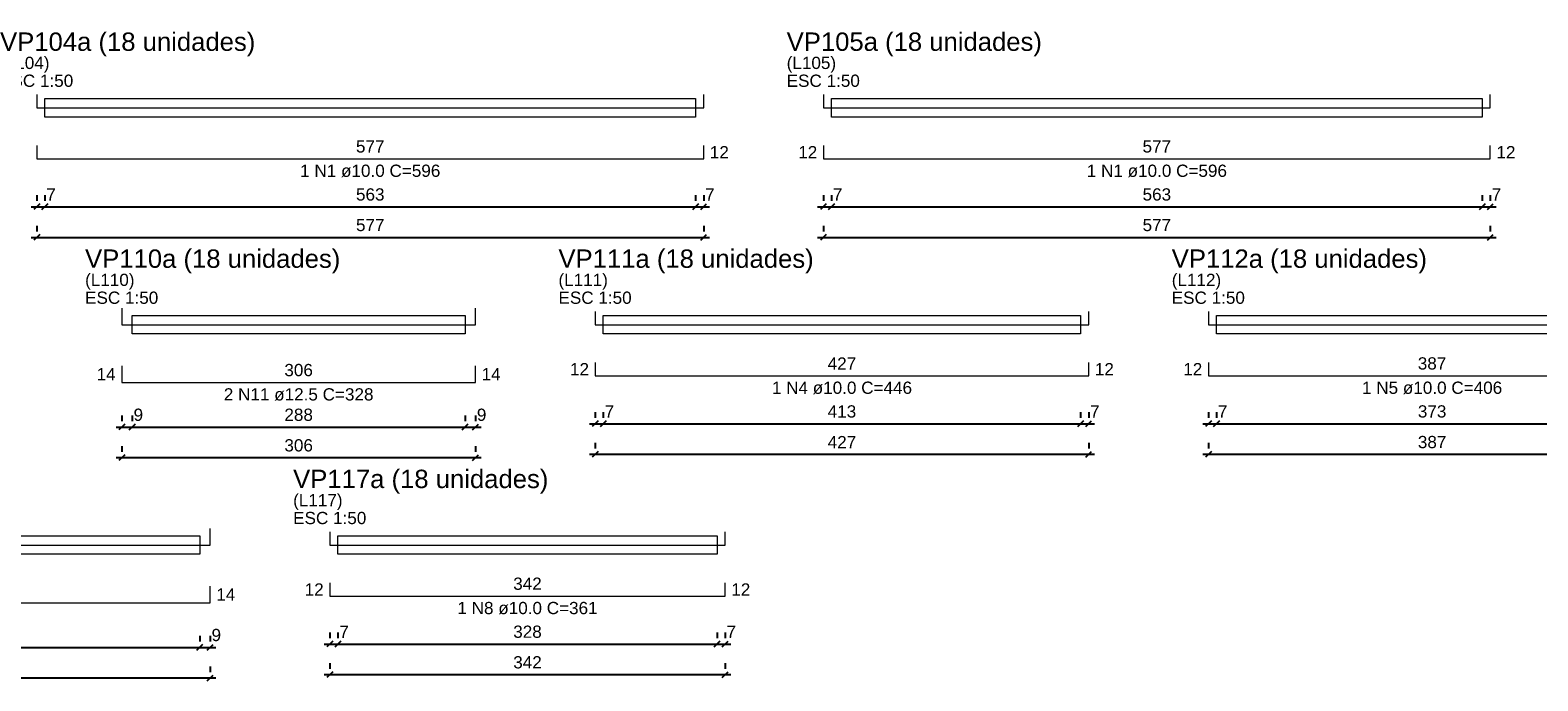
# Model space of a CAD drawing. Header units: millimetres. Extents: x 10906 to 25863, y 1966 to 4861.
# Tile 104 of 163: x 11470 to 11496, y 3065 to 3076. Entities that reach past the tile are written whole.
import ezdxf

# ---------------------------------------------------------------- set-up
doc = ezdxf.new("R2010")
doc.units = ezdxf.units.MM
for name, color, linetype, lineweight in [('Descrição da armadura', 7, 'Continuous', 5), ('DT-Armadura positiva', 40, 'Continuous', 5), ('DT-Cotas', 4, 'Continuous', 5), ('DT-Forma', 5, 'Continuous', 5), ('DT-Título', 7, 'Continuous', 20), ('Textos armaduras', 7, 'Continuous', 5)]:
    doc.layers.add(name, color=color, linetype=linetype, lineweight=lineweight)
doc.styles.add('Arial', font='arial.ttf')
doc.styles.get("Standard").update_dxf_attribs({"font": 'arial.ttf'})
doc.dimstyles.new('UM_50.000000', dxfattribs={"dimtxt": 0.18, "dimasz": 0.2, "dimexe": 0.2, "dimexo": 0.5, "dimgap": 0, "dimtad": 1, "dimtih": 1, "dimtoh": 1, "dimlfac": 50, "dimzin": 0, "dimdsep": 46, "dimtxsty": 'Standard', "dimcen": 0.09, "dimdle": 0.2, "dimclrd": 256, "dimclre": 256, "dimclrt": 7, "dimazin": 0, "dimtfac": 1, "dimtofl": 0, "dimtmove": 0, "dimatfit": 3, "dimfxl": 1, "dimtolj": 1, "dimtzin": 0, "dimarcsym": 0})

# ---------------------------------------------------------------- blocks, each defined once
blk = doc.blocks.new('_Oblique')
at = {"color": 0, "linetype": 'ByBlock', "lineweight": -2}
blk.add_line((-0.5, -0.5), (0.5, 0.5), dxfattribs=at)
blk = doc.blocks.new('*D831')
at = {"layer": 'Defpoints', "color": 0, "transparency": 16777216}
for p in [(11469.71, 3072.792), (11481.25, 3072.792), (11481.25, 3072.792)]:
    blk.add_point(p, dxfattribs=at)
at = {"layer": 'DT-Cotas', "lineweight": -2, "transparency": 16777216}
for p, q in [((11469.71, 3072.992), (11469.71, 3072.892)), ((11481.25, 3072.992), (11481.25, 3072.892)), ((11469.61, 3072.792), (11481.35, 3072.792))]:
    blk.add_line(p, q, dxfattribs=at)
at = {"layer": 'DT-Cotas', "lineweight": -2, "transparency": 16777216, "xscale": 0.1, "yscale": 0.1, "zscale": 0.1, "rotation": 180}
blk.add_blockref('_Oblique', (11469.71, 3072.792), dxfattribs=at)
at = {"layer": 'DT-Cotas', "lineweight": -2, "transparency": 16777216, "xscale": 0.1, "yscale": 0.1, "zscale": 0.1}
blk.add_blockref('_Oblique', (11481.25, 3072.792), dxfattribs=at)
at = {"layer": 'DT-Cotas', "color": 7, "transparency": 16777216, "insert": (11475.48, 3073.004), "char_height": 0.2118, "attachment_point": 5, "rotation": 0.0057, "style": 'Arial'}
blk.add_mtext('\\A1;577', dxfattribs=at)
blk = doc.blocks.new('*D832')
at = {"layer": 'Defpoints', "color": 0, "transparency": 16777216}
for p in [(11469.71, 3073.321), (11469.85, 3073.321), (11469.85, 3073.321)]:
    blk.add_point(p, dxfattribs=at)
at = {"layer": 'DT-Cotas', "lineweight": -2, "transparency": 16777216}
for p, q in [((11469.71, 3073.521), (11469.71, 3073.421)), ((11469.85, 3073.521), (11469.85, 3073.421)), ((11469.61, 3073.321), (11469.95, 3073.321))]:
    blk.add_line(p, q, dxfattribs=at)
at = {"layer": 'DT-Cotas', "lineweight": -2, "transparency": 16777216, "xscale": 0.1, "yscale": 0.1, "zscale": 0.1, "rotation": 180}
blk.add_blockref('_Oblique', (11469.71, 3073.321), dxfattribs=at)
at = {"layer": 'DT-Cotas', "lineweight": -2, "transparency": 16777216, "xscale": 0.1, "yscale": 0.1, "zscale": 0.1}
blk.add_blockref('_Oblique', (11469.85, 3073.321), dxfattribs=at)
at = {"layer": 'DT-Cotas', "color": 7, "transparency": 16777216, "insert": (11469.956, 3073.533), "char_height": 0.2118, "attachment_point": 5, "rotation": 0.0057, "style": 'Arial'}
blk.add_mtext('\\A1;7', dxfattribs=at)
blk = doc.blocks.new('*D833')
at = {"layer": 'Defpoints', "color": 0, "transparency": 16777216}
for p in [(11469.85, 3073.321), (11481.11, 3073.321), (11481.11, 3073.321)]:
    blk.add_point(p, dxfattribs=at)
at = {"layer": 'DT-Cotas', "lineweight": -2, "transparency": 16777216}
for p, q in [((11469.85, 3073.521), (11469.85, 3073.421)), ((11481.11, 3073.521), (11481.11, 3073.421)), ((11469.75, 3073.321), (11481.21, 3073.321))]:
    blk.add_line(p, q, dxfattribs=at)
at = {"layer": 'DT-Cotas', "lineweight": -2, "transparency": 16777216, "xscale": 0.1, "yscale": 0.1, "zscale": 0.1, "rotation": 180}
blk.add_blockref('_Oblique', (11469.85, 3073.321), dxfattribs=at)
at = {"layer": 'DT-Cotas', "lineweight": -2, "transparency": 16777216, "xscale": 0.1, "yscale": 0.1, "zscale": 0.1}
blk.add_blockref('_Oblique', (11481.11, 3073.321), dxfattribs=at)
at = {"layer": 'DT-Cotas', "color": 7, "transparency": 16777216, "insert": (11475.48, 3073.533), "char_height": 0.2118, "attachment_point": 5, "rotation": 0.0057, "style": 'Arial'}
blk.add_mtext('\\A1;563', dxfattribs=at)
blk = doc.blocks.new('*D834')
at = {"layer": 'Defpoints', "color": 0, "transparency": 16777216}
for p in [(11481.11, 3073.321), (11481.25, 3073.321), (11481.25, 3073.321)]:
    blk.add_point(p, dxfattribs=at)
at = {"layer": 'DT-Cotas', "lineweight": -2, "transparency": 16777216}
for p, q in [((11481.11, 3073.521), (11481.11, 3073.421)), ((11481.25, 3073.521), (11481.25, 3073.421)), ((11481.01, 3073.321), (11481.35, 3073.321))]:
    blk.add_line(p, q, dxfattribs=at)
at = {"layer": 'DT-Cotas', "lineweight": -2, "transparency": 16777216, "xscale": 0.1, "yscale": 0.1, "zscale": 0.1, "rotation": 180}
blk.add_blockref('_Oblique', (11481.11, 3073.321), dxfattribs=at)
at = {"layer": 'DT-Cotas', "lineweight": -2, "transparency": 16777216, "xscale": 0.1, "yscale": 0.1, "zscale": 0.1}
blk.add_blockref('_Oblique', (11481.25, 3073.321), dxfattribs=at)
at = {"layer": 'DT-Cotas', "color": 7, "transparency": 16777216, "insert": (11481.356, 3073.533), "char_height": 0.2118, "attachment_point": 5, "rotation": 0.0057, "style": 'Arial'}
blk.add_mtext('\\A1;7', dxfattribs=at)
blk = doc.blocks.new('*D835')
at = {"layer": 'Defpoints', "color": 0, "transparency": 16777216}
for p in [(11483.321, 3072.792), (11494.861, 3072.792), (11494.861, 3072.792)]:
    blk.add_point(p, dxfattribs=at)
at = {"layer": 'DT-Cotas', "lineweight": -2, "transparency": 16777216}
for p, q in [((11483.321, 3072.992), (11483.321, 3072.892)), ((11494.861, 3072.992), (11494.861, 3072.892)), ((11483.221, 3072.792), (11494.961, 3072.792))]:
    blk.add_line(p, q, dxfattribs=at)
at = {"layer": 'DT-Cotas', "lineweight": -2, "transparency": 16777216, "xscale": 0.1, "yscale": 0.1, "zscale": 0.1, "rotation": 180}
blk.add_blockref('_Oblique', (11483.321, 3072.792), dxfattribs=at)
at = {"layer": 'DT-Cotas', "lineweight": -2, "transparency": 16777216, "xscale": 0.1, "yscale": 0.1, "zscale": 0.1}
blk.add_blockref('_Oblique', (11494.861, 3072.792), dxfattribs=at)
at = {"layer": 'DT-Cotas', "color": 7, "transparency": 16777216, "insert": (11489.091, 3073.004), "char_height": 0.2118, "attachment_point": 5, "rotation": 0.0057, "style": 'Arial'}
blk.add_mtext('\\A1;577', dxfattribs=at)
blk = doc.blocks.new('*D836')
at = {"layer": 'Defpoints', "color": 0, "transparency": 16777216}
for p in [(11483.321, 3073.321), (11483.461, 3073.321), (11483.461, 3073.321)]:
    blk.add_point(p, dxfattribs=at)
at = {"layer": 'DT-Cotas', "lineweight": -2, "transparency": 16777216}
for p, q in [((11483.321, 3073.521), (11483.321, 3073.421)), ((11483.461, 3073.521), (11483.461, 3073.421)), ((11483.221, 3073.321), (11483.561, 3073.321))]:
    blk.add_line(p, q, dxfattribs=at)
at = {"layer": 'DT-Cotas', "lineweight": -2, "transparency": 16777216, "xscale": 0.1, "yscale": 0.1, "zscale": 0.1, "rotation": 180}
blk.add_blockref('_Oblique', (11483.321, 3073.321), dxfattribs=at)
at = {"layer": 'DT-Cotas', "lineweight": -2, "transparency": 16777216, "xscale": 0.1, "yscale": 0.1, "zscale": 0.1}
blk.add_blockref('_Oblique', (11483.461, 3073.321), dxfattribs=at)
at = {"layer": 'DT-Cotas', "color": 7, "transparency": 16777216, "insert": (11483.567, 3073.533), "char_height": 0.2118, "attachment_point": 5, "rotation": 0.0057, "style": 'Arial'}
blk.add_mtext('\\A1;7', dxfattribs=at)
blk = doc.blocks.new('*D837')
at = {"layer": 'Defpoints', "color": 0, "transparency": 16777216}
for p in [(11483.461, 3073.321), (11494.721, 3073.321), (11494.721, 3073.321)]:
    blk.add_point(p, dxfattribs=at)
at = {"layer": 'DT-Cotas', "lineweight": -2, "transparency": 16777216}
for p, q in [((11483.461, 3073.521), (11483.461, 3073.421)), ((11494.721, 3073.521), (11494.721, 3073.421)), ((11483.361, 3073.321), (11494.821, 3073.321))]:
    blk.add_line(p, q, dxfattribs=at)
at = {"layer": 'DT-Cotas', "lineweight": -2, "transparency": 16777216, "xscale": 0.1, "yscale": 0.1, "zscale": 0.1, "rotation": 180}
blk.add_blockref('_Oblique', (11483.461, 3073.321), dxfattribs=at)
at = {"layer": 'DT-Cotas', "lineweight": -2, "transparency": 16777216, "xscale": 0.1, "yscale": 0.1, "zscale": 0.1}
blk.add_blockref('_Oblique', (11494.721, 3073.321), dxfattribs=at)
at = {"layer": 'DT-Cotas', "color": 7, "transparency": 16777216, "insert": (11489.091, 3073.533), "char_height": 0.2118, "attachment_point": 5, "rotation": 0.0057, "style": 'Arial'}
blk.add_mtext('\\A1;563', dxfattribs=at)
blk = doc.blocks.new('*D838')
at = {"layer": 'Defpoints', "color": 0, "transparency": 16777216}
for p in [(11494.721, 3073.321), (11494.861, 3073.321), (11494.861, 3073.321)]:
    blk.add_point(p, dxfattribs=at)
at = {"layer": 'DT-Cotas', "lineweight": -2, "transparency": 16777216}
for p, q in [((11494.721, 3073.521), (11494.721, 3073.421)), ((11494.861, 3073.521), (11494.861, 3073.421)), ((11494.621, 3073.321), (11494.961, 3073.321))]:
    blk.add_line(p, q, dxfattribs=at)
at = {"layer": 'DT-Cotas', "lineweight": -2, "transparency": 16777216, "xscale": 0.1, "yscale": 0.1, "zscale": 0.1, "rotation": 180}
blk.add_blockref('_Oblique', (11494.721, 3073.321), dxfattribs=at)
at = {"layer": 'DT-Cotas', "lineweight": -2, "transparency": 16777216, "xscale": 0.1, "yscale": 0.1, "zscale": 0.1}
blk.add_blockref('_Oblique', (11494.861, 3073.321), dxfattribs=at)
at = {"layer": 'DT-Cotas', "color": 7, "transparency": 16777216, "insert": (11494.967, 3073.533), "char_height": 0.2118, "attachment_point": 5, "rotation": 0.0057, "style": 'Arial'}
blk.add_mtext('\\A1;7', dxfattribs=at)
blk = doc.blocks.new('*D803')
at = {"layer": 'Defpoints', "color": 0, "transparency": 16777216}
for p in [(11471.181, 3068.98), (11477.301, 3068.98), (11477.301, 3068.98)]:
    blk.add_point(p, dxfattribs=at)
at = {"layer": 'DT-Cotas', "lineweight": -2, "transparency": 16777216}
for p, q in [((11471.181, 3069.18), (11471.181, 3069.08)), ((11477.301, 3069.18), (11477.301, 3069.08)), ((11471.081, 3068.98), (11477.401, 3068.98))]:
    blk.add_line(p, q, dxfattribs=at)
at = {"layer": 'DT-Cotas', "lineweight": -2, "transparency": 16777216, "xscale": 0.1, "yscale": 0.1, "zscale": 0.1, "rotation": 180}
blk.add_blockref('_Oblique', (11471.181, 3068.98), dxfattribs=at)
at = {"layer": 'DT-Cotas', "lineweight": -2, "transparency": 16777216, "xscale": 0.1, "yscale": 0.1, "zscale": 0.1}
blk.add_blockref('_Oblique', (11477.301, 3068.98), dxfattribs=at)
at = {"layer": 'DT-Cotas', "color": 7, "transparency": 16777216, "insert": (11474.241, 3069.192), "char_height": 0.2118, "attachment_point": 5, "rotation": 0.0057, "style": 'Arial'}
blk.add_mtext('\\A1;306', dxfattribs=at)
blk = doc.blocks.new('*D804')
at = {"layer": 'Defpoints', "color": 0, "transparency": 16777216}
for p in [(11471.181, 3069.51), (11471.361, 3069.51), (11471.361, 3069.51)]:
    blk.add_point(p, dxfattribs=at)
at = {"layer": 'DT-Cotas', "lineweight": -2, "transparency": 16777216}
for p, q in [((11471.181, 3069.71), (11471.181, 3069.61)), ((11471.361, 3069.71), (11471.361, 3069.61)), ((11471.081, 3069.51), (11471.461, 3069.51))]:
    blk.add_line(p, q, dxfattribs=at)
at = {"layer": 'DT-Cotas', "lineweight": -2, "transparency": 16777216, "xscale": 0.1, "yscale": 0.1, "zscale": 0.1, "rotation": 180}
blk.add_blockref('_Oblique', (11471.181, 3069.51), dxfattribs=at)
at = {"layer": 'DT-Cotas', "lineweight": -2, "transparency": 16777216, "xscale": 0.1, "yscale": 0.1, "zscale": 0.1}
blk.add_blockref('_Oblique', (11471.361, 3069.51), dxfattribs=at)
at = {"layer": 'DT-Cotas', "color": 7, "transparency": 16777216, "insert": (11471.467, 3069.721), "char_height": 0.2118, "attachment_point": 5, "rotation": 0.0057, "style": 'Arial'}
blk.add_mtext('\\A1;9', dxfattribs=at)
blk = doc.blocks.new('*D805')
at = {"layer": 'Defpoints', "color": 0, "transparency": 16777216}
for p in [(11471.361, 3069.51), (11477.121, 3069.51), (11477.121, 3069.51)]:
    blk.add_point(p, dxfattribs=at)
at = {"layer": 'DT-Cotas', "lineweight": -2, "transparency": 16777216}
for p, q in [((11471.361, 3069.71), (11471.361, 3069.61)), ((11477.121, 3069.71), (11477.121, 3069.61)), ((11471.261, 3069.51), (11477.221, 3069.51))]:
    blk.add_line(p, q, dxfattribs=at)
at = {"layer": 'DT-Cotas', "lineweight": -2, "transparency": 16777216, "xscale": 0.1, "yscale": 0.1, "zscale": 0.1, "rotation": 180}
blk.add_blockref('_Oblique', (11471.361, 3069.51), dxfattribs=at)
at = {"layer": 'DT-Cotas', "lineweight": -2, "transparency": 16777216, "xscale": 0.1, "yscale": 0.1, "zscale": 0.1}
blk.add_blockref('_Oblique', (11477.121, 3069.51), dxfattribs=at)
at = {"layer": 'DT-Cotas', "color": 7, "transparency": 16777216, "insert": (11474.241, 3069.721), "char_height": 0.2118, "attachment_point": 5, "rotation": 0.0057, "style": 'Arial'}
blk.add_mtext('\\A1;288', dxfattribs=at)
blk = doc.blocks.new('*D806')
at = {"layer": 'Defpoints', "color": 0, "transparency": 16777216}
for p in [(11477.121, 3069.51), (11477.301, 3069.51), (11477.301, 3069.51)]:
    blk.add_point(p, dxfattribs=at)
at = {"layer": 'DT-Cotas', "lineweight": -2, "transparency": 16777216}
for p, q in [((11477.121, 3069.71), (11477.121, 3069.61)), ((11477.301, 3069.71), (11477.301, 3069.61)), ((11477.021, 3069.51), (11477.401, 3069.51))]:
    blk.add_line(p, q, dxfattribs=at)
at = {"layer": 'DT-Cotas', "lineweight": -2, "transparency": 16777216, "xscale": 0.1, "yscale": 0.1, "zscale": 0.1, "rotation": 180}
blk.add_blockref('_Oblique', (11477.121, 3069.51), dxfattribs=at)
at = {"layer": 'DT-Cotas', "lineweight": -2, "transparency": 16777216, "xscale": 0.1, "yscale": 0.1, "zscale": 0.1}
blk.add_blockref('_Oblique', (11477.301, 3069.51), dxfattribs=at)
at = {"layer": 'DT-Cotas', "color": 7, "transparency": 16777216, "insert": (11477.407, 3069.721), "char_height": 0.2118, "attachment_point": 5, "rotation": 0.0057, "style": 'Arial'}
blk.add_mtext('\\A1;9', dxfattribs=at)
blk = doc.blocks.new('*D807')
at = {"layer": 'Defpoints', "color": 0, "transparency": 16777216}
for p in [(11479.372, 3069.038), (11487.912, 3069.038), (11487.912, 3069.038)]:
    blk.add_point(p, dxfattribs=at)
at = {"layer": 'DT-Cotas', "lineweight": -2, "transparency": 16777216}
for p, q in [((11479.372, 3069.238), (11479.372, 3069.138)), ((11487.912, 3069.238), (11487.912, 3069.138)), ((11479.272, 3069.038), (11488.012, 3069.038))]:
    blk.add_line(p, q, dxfattribs=at)
at = {"layer": 'DT-Cotas', "lineweight": -2, "transparency": 16777216, "xscale": 0.1, "yscale": 0.1, "zscale": 0.1, "rotation": 180}
blk.add_blockref('_Oblique', (11479.372, 3069.038), dxfattribs=at)
at = {"layer": 'DT-Cotas', "lineweight": -2, "transparency": 16777216, "xscale": 0.1, "yscale": 0.1, "zscale": 0.1}
blk.add_blockref('_Oblique', (11487.912, 3069.038), dxfattribs=at)
at = {"layer": 'DT-Cotas', "color": 7, "transparency": 16777216, "insert": (11483.642, 3069.249), "char_height": 0.2118, "attachment_point": 5, "rotation": 0.0057, "style": 'Arial'}
blk.add_mtext('\\A1;427', dxfattribs=at)
blk = doc.blocks.new('*D808')
at = {"layer": 'Defpoints', "color": 0, "transparency": 16777216}
for p in [(11479.372, 3069.567), (11479.512, 3069.567), (11479.512, 3069.567)]:
    blk.add_point(p, dxfattribs=at)
at = {"layer": 'DT-Cotas', "lineweight": -2, "transparency": 16777216}
for p, q in [((11479.372, 3069.767), (11479.372, 3069.667)), ((11479.512, 3069.767), (11479.512, 3069.667)), ((11479.272, 3069.567), (11479.612, 3069.567))]:
    blk.add_line(p, q, dxfattribs=at)
at = {"layer": 'DT-Cotas', "lineweight": -2, "transparency": 16777216, "xscale": 0.1, "yscale": 0.1, "zscale": 0.1, "rotation": 180}
blk.add_blockref('_Oblique', (11479.372, 3069.567), dxfattribs=at)
at = {"layer": 'DT-Cotas', "lineweight": -2, "transparency": 16777216, "xscale": 0.1, "yscale": 0.1, "zscale": 0.1}
blk.add_blockref('_Oblique', (11479.512, 3069.567), dxfattribs=at)
at = {"layer": 'DT-Cotas', "color": 7, "transparency": 16777216, "insert": (11479.618, 3069.779), "char_height": 0.2118, "attachment_point": 5, "rotation": 0.0057, "style": 'Arial'}
blk.add_mtext('\\A1;7', dxfattribs=at)
blk = doc.blocks.new('*D809')
at = {"layer": 'Defpoints', "color": 0, "transparency": 16777216}
for p in [(11479.512, 3069.567), (11487.772, 3069.567), (11487.772, 3069.567)]:
    blk.add_point(p, dxfattribs=at)
at = {"layer": 'DT-Cotas', "lineweight": -2, "transparency": 16777216}
for p, q in [((11479.512, 3069.767), (11479.512, 3069.667)), ((11487.772, 3069.767), (11487.772, 3069.667)), ((11479.412, 3069.567), (11487.872, 3069.567))]:
    blk.add_line(p, q, dxfattribs=at)
at = {"layer": 'DT-Cotas', "lineweight": -2, "transparency": 16777216, "xscale": 0.1, "yscale": 0.1, "zscale": 0.1, "rotation": 180}
blk.add_blockref('_Oblique', (11479.512, 3069.567), dxfattribs=at)
at = {"layer": 'DT-Cotas', "lineweight": -2, "transparency": 16777216, "xscale": 0.1, "yscale": 0.1, "zscale": 0.1}
blk.add_blockref('_Oblique', (11487.772, 3069.567), dxfattribs=at)
at = {"layer": 'DT-Cotas', "color": 7, "transparency": 16777216, "insert": (11483.642, 3069.779), "char_height": 0.2118, "attachment_point": 5, "rotation": 0.0057, "style": 'Arial'}
blk.add_mtext('\\A1;413', dxfattribs=at)
blk = doc.blocks.new('*D810')
at = {"layer": 'Defpoints', "color": 0, "transparency": 16777216}
for p in [(11487.772, 3069.567), (11487.912, 3069.567), (11487.912, 3069.567)]:
    blk.add_point(p, dxfattribs=at)
at = {"layer": 'DT-Cotas', "lineweight": -2, "transparency": 16777216}
for p, q in [((11487.772, 3069.767), (11487.772, 3069.667)), ((11487.912, 3069.767), (11487.912, 3069.667)), ((11487.672, 3069.567), (11488.012, 3069.567))]:
    blk.add_line(p, q, dxfattribs=at)
at = {"layer": 'DT-Cotas', "lineweight": -2, "transparency": 16777216, "xscale": 0.1, "yscale": 0.1, "zscale": 0.1, "rotation": 180}
blk.add_blockref('_Oblique', (11487.772, 3069.567), dxfattribs=at)
at = {"layer": 'DT-Cotas', "lineweight": -2, "transparency": 16777216, "xscale": 0.1, "yscale": 0.1, "zscale": 0.1}
blk.add_blockref('_Oblique', (11487.912, 3069.567), dxfattribs=at)
at = {"layer": 'DT-Cotas', "color": 7, "transparency": 16777216, "insert": (11488.018, 3069.779), "char_height": 0.2118, "attachment_point": 5, "rotation": 0.0057, "style": 'Arial'}
blk.add_mtext('\\A1;7', dxfattribs=at)
blk = doc.blocks.new('*D811')
at = {"layer": 'Defpoints', "color": 0, "transparency": 16777216}
for p in [(11489.984, 3069.038), (11497.724, 3069.038), (11497.724, 3069.038)]:
    blk.add_point(p, dxfattribs=at)
at = {"layer": 'DT-Cotas', "lineweight": -2, "transparency": 16777216}
for p, q in [((11489.984, 3069.238), (11489.984, 3069.138)), ((11497.724, 3069.238), (11497.724, 3069.138)), ((11489.884, 3069.038), (11497.824, 3069.038))]:
    blk.add_line(p, q, dxfattribs=at)
at = {"layer": 'DT-Cotas', "lineweight": -2, "transparency": 16777216, "xscale": 0.1, "yscale": 0.1, "zscale": 0.1, "rotation": 180}
blk.add_blockref('_Oblique', (11489.984, 3069.038), dxfattribs=at)
at = {"layer": 'DT-Cotas', "lineweight": -2, "transparency": 16777216, "xscale": 0.1, "yscale": 0.1, "zscale": 0.1}
blk.add_blockref('_Oblique', (11497.724, 3069.038), dxfattribs=at)
at = {"layer": 'DT-Cotas', "color": 7, "transparency": 16777216, "insert": (11493.854, 3069.249), "char_height": 0.2118, "attachment_point": 5, "rotation": 0.0057, "style": 'Arial'}
blk.add_mtext('\\A1;387', dxfattribs=at)
blk = doc.blocks.new('*D812')
at = {"layer": 'Defpoints', "color": 0, "transparency": 16777216}
for p in [(11489.984, 3069.567), (11490.124, 3069.567), (11490.124, 3069.567)]:
    blk.add_point(p, dxfattribs=at)
at = {"layer": 'DT-Cotas', "lineweight": -2, "transparency": 16777216}
for p, q in [((11489.984, 3069.767), (11489.984, 3069.667)), ((11490.124, 3069.767), (11490.124, 3069.667)), ((11489.884, 3069.567), (11490.224, 3069.567))]:
    blk.add_line(p, q, dxfattribs=at)
at = {"layer": 'DT-Cotas', "lineweight": -2, "transparency": 16777216, "xscale": 0.1, "yscale": 0.1, "zscale": 0.1, "rotation": 180}
blk.add_blockref('_Oblique', (11489.984, 3069.567), dxfattribs=at)
at = {"layer": 'DT-Cotas', "lineweight": -2, "transparency": 16777216, "xscale": 0.1, "yscale": 0.1, "zscale": 0.1}
blk.add_blockref('_Oblique', (11490.124, 3069.567), dxfattribs=at)
at = {"layer": 'DT-Cotas', "color": 7, "transparency": 16777216, "insert": (11490.229, 3069.779), "char_height": 0.2118, "attachment_point": 5, "rotation": 0.0057, "style": 'Arial'}
blk.add_mtext('\\A1;7', dxfattribs=at)
blk = doc.blocks.new('*D813')
at = {"layer": 'Defpoints', "color": 0, "transparency": 16777216}
for p in [(11490.124, 3069.567), (11497.584, 3069.567), (11497.584, 3069.567)]:
    blk.add_point(p, dxfattribs=at)
at = {"layer": 'DT-Cotas', "lineweight": -2, "transparency": 16777216}
for p, q in [((11490.124, 3069.767), (11490.124, 3069.667)), ((11497.584, 3069.767), (11497.584, 3069.667)), ((11490.024, 3069.567), (11497.684, 3069.567))]:
    blk.add_line(p, q, dxfattribs=at)
at = {"layer": 'DT-Cotas', "lineweight": -2, "transparency": 16777216, "xscale": 0.1, "yscale": 0.1, "zscale": 0.1, "rotation": 180}
blk.add_blockref('_Oblique', (11490.124, 3069.567), dxfattribs=at)
at = {"layer": 'DT-Cotas', "lineweight": -2, "transparency": 16777216, "xscale": 0.1, "yscale": 0.1, "zscale": 0.1}
blk.add_blockref('_Oblique', (11497.584, 3069.567), dxfattribs=at)
at = {"layer": 'DT-Cotas', "color": 7, "transparency": 16777216, "insert": (11493.854, 3069.779), "char_height": 0.2118, "attachment_point": 5, "rotation": 0.0057, "style": 'Arial'}
blk.add_mtext('\\A1;373', dxfattribs=at)
blk = doc.blocks.new('*D851')
at = {"layer": 'Defpoints', "color": 0, "transparency": 16777216}
for p in [(11463.59, 3065.168), (11472.71, 3065.168), (11472.71, 3065.168)]:
    blk.add_point(p, dxfattribs=at)
at = {"layer": 'DT-Cotas', "lineweight": -2, "transparency": 16777216}
for p, q in [((11463.49, 3065.168), (11472.81, 3065.168)), ((11463.59, 3065.368), (11463.59, 3065.268)), ((11472.71, 3065.368), (11472.71, 3065.268))]:
    blk.add_line(p, q, dxfattribs=at)
at = {"layer": 'DT-Cotas', "lineweight": -2, "transparency": 16777216, "xscale": 0.1, "yscale": 0.1, "zscale": 0.1, "rotation": 180}
blk.add_blockref('_Oblique', (11463.59, 3065.168), dxfattribs=at)
at = {"layer": 'DT-Cotas', "lineweight": -2, "transparency": 16777216, "xscale": 0.1, "yscale": 0.1, "zscale": 0.1}
blk.add_blockref('_Oblique', (11472.71, 3065.168), dxfattribs=at)
at = {"layer": 'DT-Cotas', "color": 7, "transparency": 16777216, "insert": (11468.15, 3065.38), "char_height": 0.2118, "attachment_point": 5, "rotation": 0.0057, "style": 'Arial'}
blk.add_mtext('\\A1;456', dxfattribs=at)
blk = doc.blocks.new('*D853')
at = {"layer": 'Defpoints', "color": 0, "transparency": 16777216}
for p in [(11463.77, 3065.698), (11472.53, 3065.698), (11472.53, 3065.698)]:
    blk.add_point(p, dxfattribs=at)
at = {"layer": 'DT-Cotas', "lineweight": -2, "transparency": 16777216}
for p, q in [((11463.67, 3065.698), (11472.63, 3065.698)), ((11463.77, 3065.898), (11463.77, 3065.798)), ((11472.53, 3065.898), (11472.53, 3065.798))]:
    blk.add_line(p, q, dxfattribs=at)
at = {"layer": 'DT-Cotas', "lineweight": -2, "transparency": 16777216, "xscale": 0.1, "yscale": 0.1, "zscale": 0.1, "rotation": 180}
blk.add_blockref('_Oblique', (11463.77, 3065.698), dxfattribs=at)
at = {"layer": 'DT-Cotas', "lineweight": -2, "transparency": 16777216, "xscale": 0.1, "yscale": 0.1, "zscale": 0.1}
blk.add_blockref('_Oblique', (11472.53, 3065.698), dxfattribs=at)
at = {"layer": 'DT-Cotas', "color": 7, "transparency": 16777216, "insert": (11468.15, 3065.91), "char_height": 0.2118, "attachment_point": 5, "rotation": 0.0057, "style": 'Arial'}
blk.add_mtext('\\A1;438', dxfattribs=at)
blk = doc.blocks.new('*D854')
at = {"layer": 'Defpoints', "color": 0, "transparency": 16777216}
for p in [(11472.53, 3065.698), (11472.71, 3065.698), (11472.71, 3065.698)]:
    blk.add_point(p, dxfattribs=at)
at = {"layer": 'DT-Cotas', "lineweight": -2, "transparency": 16777216}
for p, q in [((11472.43, 3065.698), (11472.81, 3065.698)), ((11472.53, 3065.898), (11472.53, 3065.798)), ((11472.71, 3065.898), (11472.71, 3065.798))]:
    blk.add_line(p, q, dxfattribs=at)
at = {"layer": 'DT-Cotas', "lineweight": -2, "transparency": 16777216, "xscale": 0.1, "yscale": 0.1, "zscale": 0.1, "rotation": 180}
blk.add_blockref('_Oblique', (11472.53, 3065.698), dxfattribs=at)
at = {"layer": 'DT-Cotas', "lineweight": -2, "transparency": 16777216, "xscale": 0.1, "yscale": 0.1, "zscale": 0.1}
blk.add_blockref('_Oblique', (11472.71, 3065.698), dxfattribs=at)
at = {"layer": 'DT-Cotas', "color": 7, "transparency": 16777216, "insert": (11472.816, 3065.91), "char_height": 0.2118, "attachment_point": 5, "rotation": 0.0057, "style": 'Arial'}
blk.add_mtext('\\A1;9', dxfattribs=at)
blk = doc.blocks.new('*D855')
at = {"layer": 'Defpoints', "color": 0, "transparency": 16777216}
for p in [(11474.781, 3065.226), (11481.621, 3065.226), (11481.621, 3065.226)]:
    blk.add_point(p, dxfattribs=at)
at = {"layer": 'DT-Cotas', "lineweight": -2, "transparency": 16777216}
for p, q in [((11474.781, 3065.426), (11474.781, 3065.326)), ((11481.621, 3065.426), (11481.621, 3065.326)), ((11474.681, 3065.226), (11481.721, 3065.226))]:
    blk.add_line(p, q, dxfattribs=at)
at = {"layer": 'DT-Cotas', "lineweight": -2, "transparency": 16777216, "xscale": 0.1, "yscale": 0.1, "zscale": 0.1, "rotation": 180}
blk.add_blockref('_Oblique', (11474.781, 3065.226), dxfattribs=at)
at = {"layer": 'DT-Cotas', "lineweight": -2, "transparency": 16777216, "xscale": 0.1, "yscale": 0.1, "zscale": 0.1}
blk.add_blockref('_Oblique', (11481.621, 3065.226), dxfattribs=at)
at = {"layer": 'DT-Cotas', "color": 7, "transparency": 16777216, "insert": (11478.201, 3065.438), "char_height": 0.2118, "attachment_point": 5, "rotation": 0.0057, "style": 'Arial'}
blk.add_mtext('\\A1;342', dxfattribs=at)
blk = doc.blocks.new('*D856')
at = {"layer": 'Defpoints', "color": 0, "transparency": 16777216}
for p in [(11474.781, 3065.755), (11474.921, 3065.755), (11474.921, 3065.755)]:
    blk.add_point(p, dxfattribs=at)
at = {"layer": 'DT-Cotas', "lineweight": -2, "transparency": 16777216}
for p, q in [((11474.781, 3065.955), (11474.781, 3065.855)), ((11474.921, 3065.955), (11474.921, 3065.855)), ((11474.681, 3065.755), (11475.021, 3065.755))]:
    blk.add_line(p, q, dxfattribs=at)
at = {"layer": 'DT-Cotas', "lineweight": -2, "transparency": 16777216, "xscale": 0.1, "yscale": 0.1, "zscale": 0.1, "rotation": 180}
blk.add_blockref('_Oblique', (11474.781, 3065.755), dxfattribs=at)
at = {"layer": 'DT-Cotas', "lineweight": -2, "transparency": 16777216, "xscale": 0.1, "yscale": 0.1, "zscale": 0.1}
blk.add_blockref('_Oblique', (11474.921, 3065.755), dxfattribs=at)
at = {"layer": 'DT-Cotas', "color": 7, "transparency": 16777216, "insert": (11475.027, 3065.967), "char_height": 0.2118, "attachment_point": 5, "rotation": 0.0057, "style": 'Arial'}
blk.add_mtext('\\A1;7', dxfattribs=at)
blk = doc.blocks.new('*D857')
at = {"layer": 'Defpoints', "color": 0, "transparency": 16777216}
for p in [(11474.921, 3065.755), (11481.481, 3065.755), (11481.481, 3065.755)]:
    blk.add_point(p, dxfattribs=at)
at = {"layer": 'DT-Cotas', "lineweight": -2, "transparency": 16777216}
for p, q in [((11474.921, 3065.955), (11474.921, 3065.855)), ((11481.481, 3065.955), (11481.481, 3065.855)), ((11474.821, 3065.755), (11481.581, 3065.755))]:
    blk.add_line(p, q, dxfattribs=at)
at = {"layer": 'DT-Cotas', "lineweight": -2, "transparency": 16777216, "xscale": 0.1, "yscale": 0.1, "zscale": 0.1, "rotation": 180}
blk.add_blockref('_Oblique', (11474.921, 3065.755), dxfattribs=at)
at = {"layer": 'DT-Cotas', "lineweight": -2, "transparency": 16777216, "xscale": 0.1, "yscale": 0.1, "zscale": 0.1}
blk.add_blockref('_Oblique', (11481.481, 3065.755), dxfattribs=at)
at = {"layer": 'DT-Cotas', "color": 7, "transparency": 16777216, "insert": (11478.201, 3065.967), "char_height": 0.2118, "attachment_point": 5, "rotation": 0.0057, "style": 'Arial'}
blk.add_mtext('\\A1;328', dxfattribs=at)
blk = doc.blocks.new('*D858')
at = {"layer": 'Defpoints', "color": 0, "transparency": 16777216}
for p in [(11481.481, 3065.755), (11481.621, 3065.755), (11481.621, 3065.755)]:
    blk.add_point(p, dxfattribs=at)
at = {"layer": 'DT-Cotas', "lineweight": -2, "transparency": 16777216}
for p, q in [((11481.481, 3065.955), (11481.481, 3065.855)), ((11481.621, 3065.955), (11481.621, 3065.855)), ((11481.381, 3065.755), (11481.721, 3065.755))]:
    blk.add_line(p, q, dxfattribs=at)
at = {"layer": 'DT-Cotas', "lineweight": -2, "transparency": 16777216, "xscale": 0.1, "yscale": 0.1, "zscale": 0.1, "rotation": 180}
blk.add_blockref('_Oblique', (11481.481, 3065.755), dxfattribs=at)
at = {"layer": 'DT-Cotas', "lineweight": -2, "transparency": 16777216, "xscale": 0.1, "yscale": 0.1, "zscale": 0.1}
blk.add_blockref('_Oblique', (11481.621, 3065.755), dxfattribs=at)
at = {"layer": 'DT-Cotas', "color": 7, "transparency": 16777216, "insert": (11481.727, 3065.967), "char_height": 0.2118, "attachment_point": 5, "rotation": 0.0057, "style": 'Arial'}
blk.add_mtext('\\A1;7', dxfattribs=at)

msp = doc.modelspace()

# ---------------------------------------------------------------- linework, layer by layer
at = {"layer": 'DT-Armadura positiva'}
for p, q in [((11469.70981, 3075.26389), (11469.70981, 3075.03389)), ((11481.24981, 3075.03389), (11481.24981, 3075.26389)), ((11483.32106, 3075.26389), (11483.32106, 3075.03389)), ((11494.86106, 3075.03389), (11494.86106, 3075.26389)), ((11469.70981, 3075.03389), (11481.24981, 3075.03389)), ((11483.32106, 3075.03389), (11494.86106, 3075.03389)), ((11469.70981, 3074.38029), (11469.70981, 3074.15029)), ((11481.24981, 3074.15029), (11481.24981, 3074.38029)), ((11483.32106, 3074.38029), (11483.32106, 3074.15029)), ((11494.86106, 3074.15029), (11494.86106, 3074.38029)), ((11469.70981, 3074.15029), (11481.24981, 3074.15029)), ((11483.32106, 3074.15029), (11494.86106, 3074.15029)), ((11471.18106, 3071.56719), (11471.18106, 3071.27969)), ((11477.30106, 3071.27969), (11477.30106, 3071.56719)), ((11479.37231, 3071.50969), (11479.37231, 3071.27969)), ((11487.91231, 3071.27969), (11487.91231, 3071.50969)), ((11489.98357, 3071.50969), (11489.98357, 3071.27969)), ((11471.18106, 3071.27969), (11477.30106, 3071.27969)), ((11479.37231, 3071.27969), (11487.91231, 3071.27969)), ((11489.98357, 3071.27969), (11497.72357, 3071.27969)), ((11479.37231, 3070.62609), (11479.37231, 3070.39609)), ((11487.91231, 3070.39609), (11487.91231, 3070.62609)), ((11489.98357, 3070.62609), (11489.98357, 3070.39609)), ((11471.18106, 3070.56859), (11471.18106, 3070.28109)), ((11477.30106, 3070.28109), (11477.30106, 3070.56859)), ((11479.37231, 3070.39609), (11487.91231, 3070.39609)), ((11489.98357, 3070.39609), (11497.72357, 3070.39609)), ((11471.18106, 3070.28109), (11477.30106, 3070.28109)), ((11472.70981, 3067.46799), (11472.70981, 3067.75549)), ((11474.78106, 3067.69799), (11474.78106, 3067.46799)), ((11481.62106, 3067.46799), (11481.62106, 3067.69799)), ((11463.58981, 3067.46799), (11472.70981, 3067.46799)), ((11474.78106, 3067.46799), (11481.62106, 3067.46799)), ((11472.70981, 3066.46939), (11472.70981, 3066.75689)), ((11474.78106, 3066.81439), (11474.78106, 3066.58439)), ((11481.62106, 3066.58439), (11481.62106, 3066.81439)), ((11463.58981, 3066.46939), (11472.70981, 3066.46939)), ((11474.78106, 3066.58439), (11481.62106, 3066.58439))]:
    msp.add_line(p, q, dxfattribs=at)
at = {"layer": 'DT-Forma'}
for points in [[(11469.84981, 3074.87389), (11469.84981, 3075.19389), (11481.10981, 3075.19389), (11481.10981, 3074.87389), (11469.84981, 3074.87389)], [(11483.46106, 3074.87389), (11483.46106, 3075.19389), (11494.72106, 3075.19389), (11494.72106, 3074.87389), (11483.46106, 3074.87389)], [(11471.36106, 3071.11969), (11471.36106, 3071.43969), (11477.12106, 3071.43969), (11477.12106, 3071.11969), (11471.36106, 3071.11969)], [(11479.51231, 3071.11969), (11479.51231, 3071.43969), (11487.77231, 3071.43969), (11487.77231, 3071.11969), (11479.51231, 3071.11969)], [(11490.12357, 3071.11969), (11490.12357, 3071.43969), (11497.58357, 3071.43969), (11497.58357, 3071.11969), (11490.12357, 3071.11969)], [(11463.76981, 3067.30799), (11463.76981, 3067.62799), (11472.52981, 3067.62799), (11472.52981, 3067.30799), (11463.76981, 3067.30799)], [(11474.92106, 3067.30799), (11474.92106, 3067.62799), (11481.48106, 3067.62799), (11481.48106, 3067.30799), (11474.92106, 3067.30799)]]:
    msp.add_lwpolyline(points, close=True, dxfattribs=at)

# ---------------------------------------------------------------- texts
at = {"layer": 'Descrição da armadura', "linetype": 'Continuous', "char_height": 0.2118, "attachment_point": 8, "line_spacing_factor": 0.798, "style": 'Arial'}
for s, insert, width in [('1 N1 ø10.0 C=596', (11475.47981, 3073.83259), 4.8647001), ('1 N1 ø10.0 C=596', (11489.09106, 3073.83259), 4.8647001), ('1 N4 ø10.0 C=446', (11483.64231, 3070.07839), 4.8647001), ('1 N5 ø10.0 C=406', (11493.85357, 3070.07839), 4.8647001), ('2 N11 ø12.5 C=328', (11474.24106, 3069.96339), 5.1946527), ('1 N8 ø10.0 C=361', (11478.20106, 3066.26669), 4.8647001)]:
    msp.add_mtext(s, dxfattribs=dict(at, insert=insert, width=width))
at = {"layer": 'DT-Título', "attachment_point": 7, "line_spacing_factor": 0.798, "style": 'Arial'}
for s, insert, char_height, width in [('VP104a (18 unidades)', (11469.07465, 3075.92299), 0.3177, 8.0673025), ('VP105a (18 unidades)', (11482.68565, 3075.92299), 0.3177, 8.0673025), ('(L104)', (11469.07465, 3075.64099), 0.2118, 1.7574615), ('(L105)', (11482.68565, 3075.64099), 0.2118, 1.7574615), ('ESC 1:50', (11469.07441, 3075.39289), 0.2118, 2.6023493), ('ESC 1:50', (11482.68566, 3075.39289), 0.2118, 2.6023493), ('VP110a (18 unidades)', (11470.54565, 3072.16899), 0.3177, 8.0673025), ('VP111a (18 unidades)', (11478.73665, 3072.16899), 0.3177, 8.0673025), ('VP112a (18 unidades)', (11489.34865, 3072.16899), 0.3177, 8.0673025), ('(L110)', (11470.54565, 3071.88699), 0.2118, 1.7574615), ('(L111)', (11478.73665, 3071.88699), 0.2118, 1.7574615), ('(L112)', (11489.34865, 3071.88699), 0.2118, 1.7574615), ('ESC 1:50', (11470.54566, 3071.63869), 0.2118, 2.6023493), ('ESC 1:50', (11478.73691, 3071.63869), 0.2118, 2.6023493), ('ESC 1:50', (11489.34817, 3071.63869), 0.2118, 2.6023493), ('VP117a (18 unidades)', (11474.14565, 3068.35799), 0.3177, 8.0673025), ('(L117)', (11474.14565, 3068.07499), 0.2118, 1.7574615), ('ESC 1:50', (11474.14566, 3067.82699), 0.2118, 2.6023493)]:
    msp.add_mtext(s, dxfattribs=dict(at, insert=insert, char_height=char_height, width=width))
at = {"layer": 'Textos armaduras', "linetype": 'Continuous', "char_height": 0.2118, "attachment_point": 7, "line_spacing_factor": 0.798, "style": 'Arial'}
for s, insert, width in [('577', (11475.23234, 3074.25619), 0.9898577), ('577', (11488.8436, 3074.25619), 0.9898577), ('12', (11481.35571, 3074.15939), 0.6599051), ('12', (11482.88521, 3074.15939), 0.6599051), ('12', (11494.96696, 3074.15939), 0.6599051), ('306', (11473.9936, 3070.38699), 0.9898577), ('12', (11478.93646, 3070.40519), 0.6599051), ('427', (11483.39485, 3070.50199), 0.9898577), ('12', (11488.01821, 3070.40519), 0.6599051), ('12', (11489.54771, 3070.40519), 0.6599051), ('387', (11493.6061, 3070.50199), 0.9898577), ('14', (11470.74521, 3070.31894), 0.6599051), ('14', (11477.40696, 3070.31894), 0.6599051), ('342', (11477.9536, 3066.69029), 0.9898577), ('14', (11472.81571, 3066.50724), 0.6599051), ('12', (11474.34521, 3066.59349), 0.6599051), ('12', (11481.72696, 3066.59349), 0.6599051)]:
    msp.add_mtext(s, dxfattribs=dict(at, insert=insert, width=width))

# ---------------------------------------------------------------- dimensions: what is measured, and where the dimension line sits
at = {"layer": 'DT-Cotas'}
for base, p1, p2, picture, middle in [((11469.84981, 3073.32129), (11469.70981, 3073.32129), (11469.84981, 3073.32129), '*D832', (11469.95571, 3073.53309)), ((11481.10981, 3073.32129), (11469.84981, 3073.32129), (11481.10981, 3073.32129), '*D833', (11475.47981, 3073.53309)), ((11481.24981, 3073.32129), (11481.10981, 3073.32129), (11481.24981, 3073.32129), '*D834', (11481.35571, 3073.53309)), ((11483.46106, 3073.32129), (11483.32106, 3073.32129), (11483.46106, 3073.32129), '*D836', (11483.56696, 3073.53309)), ((11494.72106, 3073.32129), (11483.46106, 3073.32129), (11494.72106, 3073.32129), '*D837', (11489.09106, 3073.53309)), ((11494.86106, 3073.32129), (11494.72106, 3073.32129), (11494.86106, 3073.32129), '*D838', (11494.96696, 3073.53309)), ((11481.24981, 3072.79179), (11469.70981, 3072.79179), (11481.24981, 3072.79179), '*D831', (11475.47981, 3073.00359)), ((11494.86106, 3072.79179), (11483.32106, 3072.79179), (11494.86106, 3072.79179), '*D835', (11489.09106, 3073.00359)), ((11471.36106, 3069.50959), (11471.18106, 3069.50959), (11471.36106, 3069.50959), '*D804', (11471.46696, 3069.72139)), ((11477.12106, 3069.50959), (11471.36106, 3069.50959), (11477.12106, 3069.50959), '*D805', (11474.24106, 3069.72139)), ((11477.30106, 3069.50959), (11477.12106, 3069.50959), (11477.30106, 3069.50959), '*D806', (11477.40696, 3069.72139)), ((11479.51231, 3069.56709), (11479.37231, 3069.56709), (11479.51231, 3069.56709), '*D808', (11479.61821, 3069.77889)), ((11487.77231, 3069.56709), (11479.51231, 3069.56709), (11487.77231, 3069.56709), '*D809', (11483.64231, 3069.77889)), ((11487.91231, 3069.56709), (11487.77231, 3069.56709), (11487.91231, 3069.56709), '*D810', (11488.01821, 3069.77889)), ((11490.12357, 3069.56709), (11489.98357, 3069.56709), (11490.12357, 3069.56709), '*D812', (11490.22947, 3069.77889)), ((11497.58357, 3069.56709), (11490.12357, 3069.56709), (11497.58357, 3069.56709), '*D813', (11493.85357, 3069.77889)), ((11477.30106, 3068.98009), (11471.18106, 3068.98009), (11477.30106, 3068.98009), '*D803', (11474.24106, 3069.19189)), ((11487.91231, 3069.03759), (11479.37231, 3069.03759), (11487.91231, 3069.03759), '*D807', (11483.64231, 3069.24939)), ((11497.72357, 3069.03759), (11489.98357, 3069.03759), (11497.72357, 3069.03759), '*D811', (11493.85357, 3069.24939)), ((11472.52981, 3065.69789), (11463.76981, 3065.69789), (11472.52981, 3065.69789), '*D853', (11468.14981, 3065.90969)), ((11472.70981, 3065.69789), (11472.52981, 3065.69789), (11472.70981, 3065.69789), '*D854', (11472.81571, 3065.90969)), ((11474.92106, 3065.75539), (11474.78106, 3065.75539), (11474.92106, 3065.75539), '*D856', (11475.02696, 3065.96719)), ((11481.48106, 3065.75539), (11474.92106, 3065.75539), (11481.48106, 3065.75539), '*D857', (11478.20106, 3065.96719)), ((11481.62106, 3065.75539), (11481.48106, 3065.75539), (11481.62106, 3065.75539), '*D858', (11481.72696, 3065.96719)), ((11472.70981, 3065.16839), (11463.58981, 3065.16839), (11472.70981, 3065.16839), '*D851', (11468.14981, 3065.38019)), ((11481.62106, 3065.22589), (11474.78106, 3065.22589), (11481.62106, 3065.22589), '*D855', (11478.20106, 3065.43769))]:
    dim = msp.add_linear_dim(base=base, p1=p1, p2=p2, dimstyle='UM_50.000000', override={"dimtxt": 0.2118, "dimasz": 0.1, "dimexe": 0.1, "dimexo": 0.2, "dimtad": 1, "dimtih": 0, "dimtoh": 0, "dimdec": 1, "dimlfac": 50, "dimzin": 8, "dimtxsty": 'Arial', "dimblk": 'Oblique', "dimblk1": 'Oblique', "dimblk2": 'Oblique', "dimsah": 1, "dimdle": 0.1, "dimse1": 0, "dimse2": 0, "dimclrt": 7, "dimadec": 1, "dimazin": 3, "dimtmove": 2, "dimldrblk": 'Oblique'}, dxfattribs=at)
    dim.commit()
    dim.dimension.update_dxf_attribs({"geometry": picture, "text_midpoint": middle, "dimtype": 160, "text_rotation": 0.00573})

doc.saveas('drawing.dxf')
